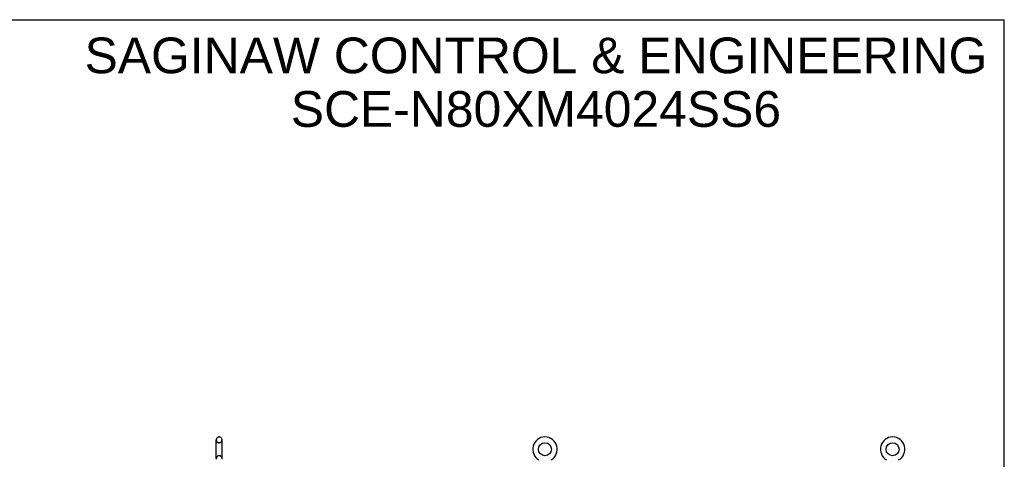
# Model space of a CAD drawing. Header units: inches. Extents: x 0 to 212, y 0 to 138.
# Tile 20 of 20: x 109 to 212, y 91 to 138. Entities that reach past the tile are written whole.
import ezdxf

# ---------------------------------------------------------------- set-up
doc = ezdxf.new("R2010")
doc.units = ezdxf.units.IN
doc.header["$LTSCALE"] = 11.6875
doc.header["$MEASUREMENT"] = 0
doc.linetypes.add('HIDDEN', pattern=[0.2, 0.1, -0.1])
doc.layers.get('0').update_dxf_attribs({"linetype": 'CONTINUOUS'})
doc.layers.add('DEFAULT_2', color=8, linetype='HIDDEN')
doc.layers.add('DIMENSIONS', color=7, linetype='CONTINUOUS')
doc.styles.get("Standard").update_dxf_attribs({"font": 'arial.ttf'})

msp = doc.modelspace()

# ---------------------------------------------------------------- linework, layer by layer
at = {"color": 7, "linetype": 'Continuous'}
for p, q in [((0, 137.5), (212.5, 137.5)), ((212.5, 0), (212.5, 137.5)), ((129.67, 91.4), (129.67, 93.375)), ((130.019, 93.675), (129.932, 93.675)), ((130.282, 91.4), (130.282, 93.375))]:
    msp.add_line(p, q, dxfattribs=at)
for centre in [(164.22, 92.387), (200.762, 92.387)]:
    msp.add_circle(centre, 0.688, dxfattribs=at)
for centre, radius, start, end in [((129.976, 93.375), 0.306, 105.63034, 180), ((129.932, 93.531), 0.144, 90, 105.63034), ((130.019, 93.531), 0.144, 74.36966, 90), ((129.976, 93.375), 0.306, 0, 74.36966), ((164.22, 92.387), 1.288, 299.50527, 240.49473), ((200.762, 92.387), 1.288, 299.50527, 240.49473), ((129.976, 91.4), 0.306, 180, 193.20532), ((129.976, 91.4), 0.306, 346.79468, 360)]:
    msp.add_arc(centre, radius, start, end, dxfattribs=at)
at = {"layer": 'DEFAULT_2', "color": 8, "linetype": 'HIDDEN'}
for p, q in [((130.019, 93.075), (129.932, 93.075)), ((130.019, 91.7), (129.932, 91.7))]:
    msp.add_line(p, q, dxfattribs=at)
for centre, radius, start, end in [((129.976, 93.375), 0.306, 180, 254.36966), ((129.976, 93.375), 0.306, 285.63034, 360), ((129.932, 93.219), 0.144, 254.36966, 270), ((130.019, 93.219), 0.144, 270, 285.63034), ((129.976, 91.4), 0.306, 105.63034, 180), ((129.932, 91.556), 0.144, 90, 105.63034), ((130.019, 91.556), 0.144, 74.36966, 90), ((129.976, 91.4), 0.306, 0, 74.36966)]:
    msp.add_arc(centre, radius, start, end, dxfattribs=at)

# ---------------------------------------------------------------- texts
at = {"layer": 'DIMENSIONS', "color": 2, "linetype": 'Continuous', "insert": (163.27, 135.625), "char_height": 3.75, "width": 94.7119, "attachment_point": 2, "line_spacing_factor": 0.9}
msp.add_mtext('SAGINAW CONTROL & ENGINEERING\\PSCE-N80XM4024SS6', dxfattribs=at)

doc.saveas('drawing.dxf')
